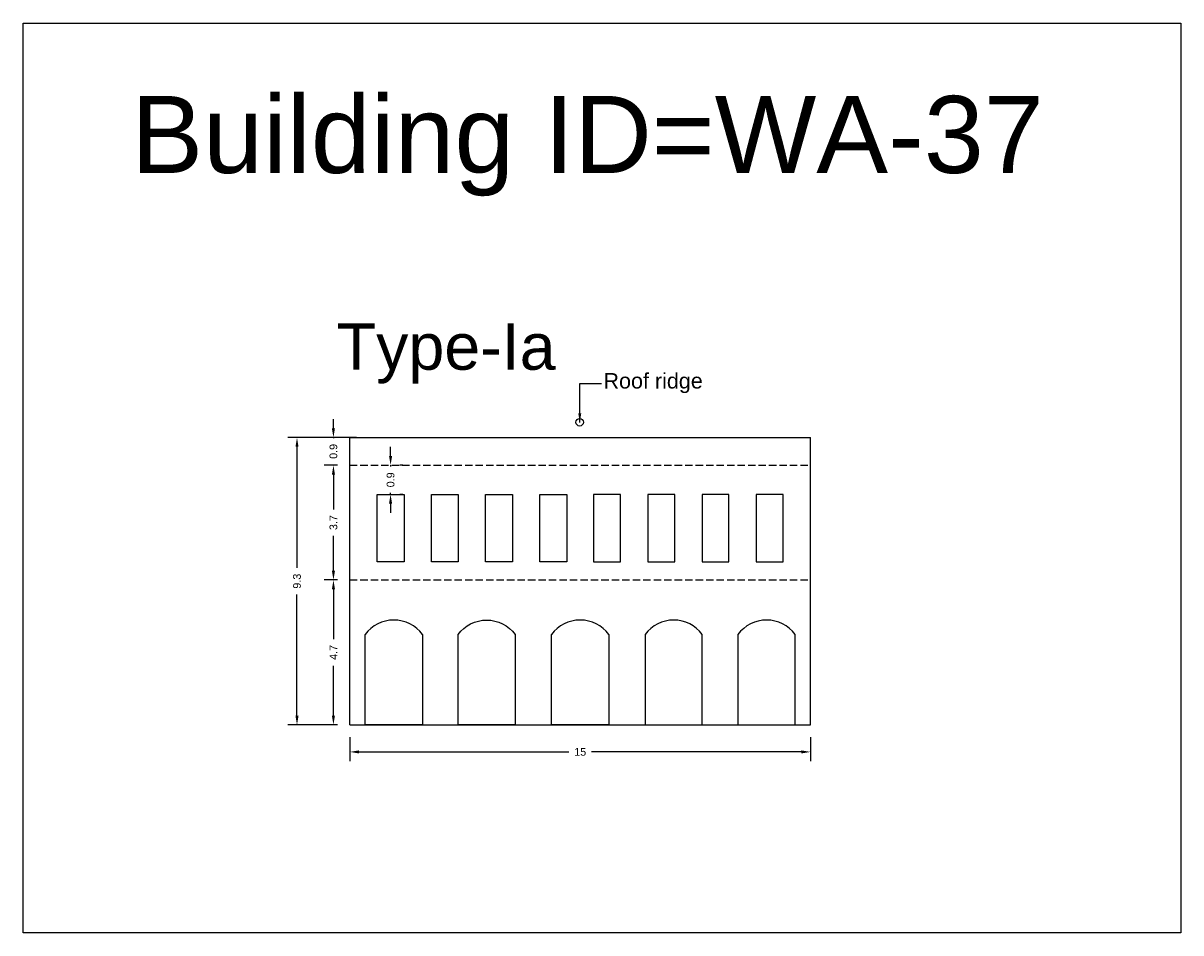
# Model space of a CAD drawing. Header units: metres. Extents: x 3416649 to 3417136, y -6712926 to -6712690.
# Tile 30 of 46: x 3416931 to 3416969, y -6712880 to -6712851. Entities that reach past the tile are written whole.
import ezdxf

# ---------------------------------------------------------------- set-up
doc = ezdxf.new("R2010")
doc.units = ezdxf.units.M
doc.linetypes.add('ACAD_ISO02W100', pattern=[15, 12, -3])
doc.layers.add('Dotted', color=7, linetype='ACAD_ISO02W100', plot=False)
doc.styles.get("Standard").update_dxf_attribs({"font": 'arial.ttf'})
doc.dimstyles.new('ISO-25', dxfattribs={"dimtxt": 0.25, "dimasz": 0.3, "dimexe": 0.3, "dimexo": 0.4, "dimgap": 0.2, "dimtad": 0, "dimdec": 1, "dimdsep": 46, "dimtxsty": 'Standard', "dimcen": 2.5, "dimadec": 0, "dimazin": 0, "dimtfac": 1, "dimtdec": 1, "dimtmove": 0, "dimatfit": 3, "dimfxl": 1, "dimarcsym": 0})

# ---------------------------------------------------------------- blocks, each defined once
blk = doc.blocks.new('*D294')
at = {"color": 0, "lineweight": -2, "transparency": 16777216}
for p, q in [((3416941.333, -6712868.603), (3416940.902, -6712868.603)), ((3416941.202, -6712868.903), (3416941.202, -6712870.52)), ((3416941.202, -6712873.003), (3416941.202, -6712871.385)), ((3416941.333, -6712873.303), (3416940.902, -6712873.303))]:
    blk.add_line(p, q, dxfattribs=at)
at = {"color": 0, "transparency": 16777216}
for points in [[(3416941.152, -6712868.903), (3416941.252, -6712868.903), (3416941.202, -6712868.603)], [(3416941.152, -6712873.003), (3416941.252, -6712873.003), (3416941.202, -6712873.303)]]:
    blk.add_solid(points, dxfattribs=at)
at = {"layer": 'Defpoints', "color": 0, "transparency": 16777216}
for p in [(3416941.202, -6712868.603), (3416941.733, -6712868.603), (3416941.733, -6712873.303)]:
    blk.add_point(p, dxfattribs=at)
at = {"color": 0, "transparency": 16777216, "insert": (3416941.202, -6712870.953), "char_height": 0.25, "attachment_point": 5, "rotation": 90}
blk.add_mtext('4.7', dxfattribs=at)
blk = doc.blocks.new('*D295')
at = {"color": 0, "lineweight": -2, "transparency": 16777216}
for p, q in [((3416943.056, -6712864.583), (3416943.056, -6712864.283)), ((3416943.056, -6712864.883), (3416943.056, -6712864.927)), ((3416943.456, -6712864.883), (3416943.356, -6712864.883)), ((3416943.056, -6712865.826), (3416943.056, -6712865.782)), ((3416943.456, -6712865.826), (3416943.356, -6712865.826)), ((3416943.056, -6712866.126), (3416943.056, -6712866.426))]:
    blk.add_line(p, q, dxfattribs=at)
at = {"color": 0, "transparency": 16777216}
for points in [[(3416943.006, -6712864.583), (3416943.106, -6712864.583), (3416943.056, -6712864.883)], [(3416943.006, -6712866.126), (3416943.106, -6712866.126), (3416943.056, -6712865.826)]]:
    blk.add_solid(points, dxfattribs=at)
at = {"layer": 'Defpoints', "color": 0, "transparency": 16777216}
for p in [(3416943.056, -6712864.883), (3416943.056, -6712864.883), (3416943.056, -6712865.826)]:
    blk.add_point(p, dxfattribs=at)
at = {"color": 0, "transparency": 16777216, "insert": (3416943.056, -6712865.355), "char_height": 0.25, "attachment_point": 5, "rotation": 90}
blk.add_mtext('0.9', dxfattribs=at)
blk = doc.blocks.new('*D296')
at = {"color": 0, "lineweight": -2, "transparency": 16777216}
for p, q in [((3416941.333, -6712864.883), (3416940.902, -6712864.883)), ((3416941.202, -6712865.183), (3416941.202, -6712866.315)), ((3416941.202, -6712868.303), (3416941.202, -6712867.17)), ((3416941.333, -6712868.603), (3416940.902, -6712868.603))]:
    blk.add_line(p, q, dxfattribs=at)
at = {"color": 0, "transparency": 16777216}
for points in [[(3416941.152, -6712865.183), (3416941.252, -6712865.183), (3416941.202, -6712864.883)], [(3416941.152, -6712868.303), (3416941.252, -6712868.303), (3416941.202, -6712868.603)]]:
    blk.add_solid(points, dxfattribs=at)
at = {"layer": 'Defpoints', "color": 0, "transparency": 16777216}
for p in [(3416941.202, -6712864.883), (3416941.733, -6712864.883), (3416941.733, -6712868.603)]:
    blk.add_point(p, dxfattribs=at)
at = {"color": 0, "transparency": 16777216, "insert": (3416941.202, -6712866.743), "char_height": 0.25, "attachment_point": 5, "rotation": 90}
blk.add_mtext('3.7', dxfattribs=at)
blk = doc.blocks.new('*D297')
at = {"color": 0, "lineweight": -2, "transparency": 16777216}
for p, q in [((3416941.202, -6712863.683), (3416941.202, -6712863.383)), ((3416941.333, -6712863.983), (3416940.902, -6712863.983)), ((3416941.202, -6712863.983), (3416941.202, -6712864.005)), ((3416941.333, -6712864.883), (3416940.902, -6712864.883)), ((3416941.202, -6712864.883), (3416941.202, -6712864.861)), ((3416941.202, -6712865.183), (3416941.202, -6712865.483))]:
    blk.add_line(p, q, dxfattribs=at)
at = {"color": 0, "transparency": 16777216}
for points in [[(3416941.152, -6712863.683), (3416941.252, -6712863.683), (3416941.202, -6712863.983)], [(3416941.152, -6712865.183), (3416941.252, -6712865.183), (3416941.202, -6712864.883)]]:
    blk.add_solid(points, dxfattribs=at)
at = {"layer": 'Defpoints', "color": 0, "transparency": 16777216}
for p in [(3416941.202, -6712863.983), (3416941.733, -6712863.983), (3416941.733, -6712864.883)]:
    blk.add_point(p, dxfattribs=at)
at = {"color": 0, "transparency": 16777216, "insert": (3416941.202, -6712864.433), "char_height": 0.25, "attachment_point": 5, "rotation": 90}
blk.add_mtext('0.9', dxfattribs=at)
blk = doc.blocks.new('*D298')
at = {"color": 0, "lineweight": -2, "transparency": 16777216}
for p, q in [((3416941.947, -6712863.983), (3416939.72, -6712863.983)), ((3416940.02, -6712864.283), (3416940.02, -6712868.215)), ((3416940.02, -6712873.003), (3416940.02, -6712869.07)), ((3416941.333, -6712873.303), (3416939.72, -6712873.303))]:
    blk.add_line(p, q, dxfattribs=at)
at = {"color": 0, "transparency": 16777216}
for points in [[(3416939.97, -6712864.283), (3416940.07, -6712864.283), (3416940.02, -6712863.983)], [(3416939.97, -6712873.003), (3416940.07, -6712873.003), (3416940.02, -6712873.303)]]:
    blk.add_solid(points, dxfattribs=at)
at = {"layer": 'Defpoints', "color": 0, "transparency": 16777216}
for p in [(3416940.02, -6712863.983), (3416942.347, -6712863.983), (3416941.733, -6712873.303)]:
    blk.add_point(p, dxfattribs=at)
at = {"color": 0, "transparency": 16777216, "insert": (3416940.02, -6712868.643), "char_height": 0.25, "attachment_point": 5, "rotation": 90}
blk.add_mtext('9.3', dxfattribs=at)
blk = doc.blocks.new('*D299')
at = {"color": 0, "lineweight": -2, "transparency": 16777216}
for p, q in [((3416941.733, -6712873.703), (3416941.733, -6712874.481)), ((3416956.683, -6712873.703), (3416956.683, -6712874.481)), ((3416942.033, -6712874.181), (3416948.84, -6712874.181)), ((3416956.383, -6712874.181), (3416949.576, -6712874.181))]:
    blk.add_line(p, q, dxfattribs=at)
at = {"color": 0, "transparency": 16777216}
for points in [[(3416942.033, -6712874.131), (3416942.033, -6712874.231), (3416941.733, -6712874.181)], [(3416956.383, -6712874.131), (3416956.383, -6712874.231), (3416956.683, -6712874.181)]]:
    blk.add_solid(points, dxfattribs=at)
at = {"layer": 'Defpoints', "color": 0, "transparency": 16777216}
for p in [(3416941.733, -6712873.303), (3416956.683, -6712873.303), (3416956.683, -6712874.181)]:
    blk.add_point(p, dxfattribs=at)
at = {"color": 0, "transparency": 16777216, "insert": (3416949.208, -6712874.181), "char_height": 0.25, "attachment_point": 5}
blk.add_mtext('15', dxfattribs=at)

msp = doc.modelspace()

# ---------------------------------------------------------------- linework, layer by layer
for points in [[(3416931.135, -6712850.542), (3416968.696, -6712850.542), (3416968.696, -6712880.049), (3416931.135, -6712880.049)], [(3416942.619, -6712865.826), (3416943.494, -6712865.826), (3416943.494, -6712868.01), (3416942.619, -6712868.01)], [(3416944.38, -6712865.826), (3416945.254, -6712865.826), (3416945.254, -6712868.01), (3416944.38, -6712868.01)], [(3416946.14, -6712865.826), (3416947.015, -6712865.826), (3416947.015, -6712868.01), (3416946.14, -6712868.01)], [(3416947.901, -6712865.826), (3416948.775, -6712865.826), (3416948.775, -6712868.01), (3416947.901, -6712868.01)], [(3416950.515, -6712865.826), (3416949.641, -6712865.826), (3416949.641, -6712868.01), (3416950.515, -6712868.01)], [(3416952.276, -6712865.826), (3416951.401, -6712865.826), (3416951.401, -6712868.01), (3416952.276, -6712868.01)], [(3416954.036, -6712865.826), (3416953.162, -6712865.826), (3416953.162, -6712868.01), (3416954.036, -6712868.01)], [(3416955.797, -6712865.826), (3416954.922, -6712865.826), (3416954.922, -6712868.01), (3416955.797, -6712868.01)]]:
    msp.add_lwpolyline(points, close=True)
for points in [[(3416941.733, -6712863.983), (3416956.683, -6712863.983)], [(3416941.733, -6712873.303), (3416941.733, -6712863.983)], [(3416956.683, -6712873.303), (3416956.683, -6712863.983)], [(3416944.088, -6712870.37), (3416944.088, -6712873.303), (3416942.233, -6712873.303), (3416942.233, -6712870.37)], [(3416950.136, -6712870.37), (3416950.136, -6712873.303), (3416948.28, -6712873.303), (3416948.28, -6712870.37)], [(3416951.316, -6712870.37), (3416951.316, -6712873.303), (3416953.171, -6712873.303), (3416953.171, -6712870.37)], [(3416954.328, -6712870.37), (3416954.328, -6712873.303), (3416956.183, -6712873.303), (3416956.183, -6712870.37)], [(3416941.733, -6712873.303), (3416956.683, -6712873.303)]]:
    msp.add_lwpolyline(points)
msp.add_lwpolyline([(3416947.1, -6712870.37), (3416947.1, -6712873.303), (3416945.245, -6712873.303), (3416945.245, -6712870.37, -0.503387), (3416947.1, -6712870.37)], format="xyb")
msp.add_circle((3416949.191, -6712863.489), 0.122)
for centre in [(3416943.161, -6712871.058), (3416949.208, -6712871.058), (3416952.243, -6712871.058), (3416955.255, -6712871.058)]:
    msp.add_arc(centre, 1.155, 36.5598, 143.4402)
at = {"layer": 'Dotted', "ltscale": 0.02}
for points in [[(3416941.733, -6712864.883), (3416956.683, -6712864.883)], [(3416941.733, -6712868.603), (3416956.683, -6712868.603)]]:
    msp.add_lwpolyline(points, dxfattribs=at)

# ---------------------------------------------------------------- texts
for s, heights, insert, char_height, attachment_point in [('Building ID=WA-37', [0.517], (3416934.645, -6712852.903), 2.5, 1), ('Type-Ia ', [0.517], (3416941.307, -6712860.284), 1.5, 1), ('Roof ridge', [0], (3416953.186, -6712861.893), 0.5, 3)]:
    msp.add_mtext_dynamic_manual_height_columns(s, width=67.86454, gutter_width=12.5, heights=heights, dxfattribs=dict(insert=insert, char_height=char_height, attachment_point=attachment_point))

# ---------------------------------------------------------------- dimensions: what is measured, and where the dimension line sits
for base, p1, p2, picture, middle in [((3416941.202, -6712863.983), (3416941.733, -6712864.883), (3416941.733, -6712863.983), '*D297', (3416941.202, -6712864.433)), ((3416940.02, -6712863.983), (3416941.733, -6712873.303), (3416942.347, -6712863.983), '*D298', (3416940.02, -6712868.643)), ((3416943.056, -6712864.883), (3416943.056, -6712865.826), (3416943.056, -6712864.883), '*D295', (3416943.056, -6712865.355)), ((3416941.202, -6712864.883), (3416941.733, -6712868.603), (3416941.733, -6712864.883), '*D296', (3416941.202, -6712866.743)), ((3416941.202, -6712868.603), (3416941.733, -6712873.303), (3416941.733, -6712868.603), '*D294', (3416941.202, -6712870.953))]:
    dim = msp.add_linear_dim(base=base, p1=p1, p2=p2, angle=90, dimstyle='ISO-25')
    dim.commit()
    dim.dimension.update_dxf_attribs({"geometry": picture, "text_midpoint": middle})
dim = msp.add_linear_dim(base=(3416956.68299748, -6712874.181212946), p1=(3416941.73299748, -6712873.302857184), p2=(3416956.68299748, -6712873.302857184), dimstyle='ISO-25')
dim.commit()
dim.dimension.update_dxf_attribs({"geometry": '*D299', "text_midpoint": (3416949.20799748, -6712874.181212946)})

# ---------------------------------------------------------------- leaders
at = {"layer": 'Dotted'}
msp.add_leader([(3416949.195, -6712863.494), (3416949.195, -6712862.236), (3416949.899, -6712862.236)], dimstyle='ISO-25', override={"dimgap": 0.625, "dimtad": 0}, dxfattribs=at)

doc.saveas('drawing.dxf')
